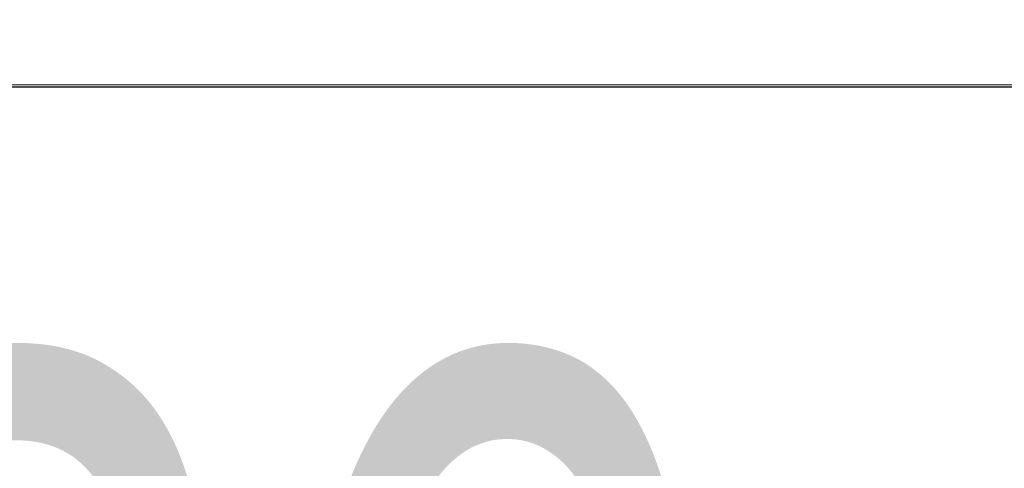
# Model space of a CAD drawing. Header units: millimetres. Extents: x -1290 to 1795, y -4192 to -1311.
# Tile 108 of 256: x 561.69 to 570.19, y -3310.46 to -3306.59. Entities that reach past the tile are written whole.
import ezdxf

# ---------------------------------------------------------------- set-up
doc = ezdxf.new("R2010")
doc.units = ezdxf.units.MM
doc.layers.add('$EL_istn', color=7, linetype='Continuous', lineweight=15)
doc.layers.add('Aparatura', color=7, linetype='Continuous', lineweight=13)
doc.styles.get("Standard").update_dxf_attribs({"font": 'ARIALN.TTF', "width": 0.8})
doc.dimstyles.new('100', dxfattribs={"dimtxt": 15, "dimasz": 10, "dimexe": 1.25, "dimexo": 0.625, "dimtad": 1, "dimdec": 0, "dimtxsty": 'Standard', "dimblk": 'OBLIQUE', "dimcen": 2.5, "dimadec": 0, "dimazin": 0, "dimtfac": 1, "dimtdec": 0, "dimtmove": 0, "dimatfit": 3, "dimldrblk": 'NONE', "dimfxl": 1, "dimarcsym": 0})

# ---------------------------------------------------------------- blocks, each defined once
blk = doc.blocks.new('_Oblique')
at = {"color": 0, "linetype": 'ByBlock', "lineweight": -2}
blk.add_line((-0.5, -0.5), (0.5, 0.5), dxfattribs=at)
blk = doc.blocks.new('*D43')
at = {"layer": '$EL_istn', "color": 0, "linetype": 'Continuous', "lineweight": -2, "ltscale": 0.1}
for p, q in [((605.2914, -3294.7164), (605.2914, -3319.5177)), ((518.0914, -3296.8148), (518.0914, -3319.5177)), ((518.0914, -3318.2677), (605.2914, -3318.2677))]:
    blk.add_line(p, q, dxfattribs=at)
at = {"layer": 'Defpoints', "color": 0}
for p in [(605.2914, -3294.0914), (518.0914, -3296.1898), (605.2914, -3318.2677)]:
    blk.add_point(p, dxfattribs=at)
at = {"layer": '$EL_istn', "color": 0, "linetype": 'ByBlock', "lineweight": -2, "xscale": 5, "yscale": 5, "zscale": 5, "rotation": 180}
blk.add_blockref('_Oblique', (518.0914, -3318.2677), dxfattribs=at)
at = {"layer": '$EL_istn', "color": 0, "linetype": 'ByBlock', "lineweight": -2, "xscale": 5, "yscale": 5, "zscale": 5}
blk.add_blockref('_Oblique', (605.2914, -3318.2677), dxfattribs=at)
at = {"layer": '$EL_istn', "color": 0, "lineweight": 5, "insert": (561.6914, -3313.5581), "char_height": 8, "attachment_point": 5}
blk.add_mtext('436', dxfattribs=at)
blk = doc.blocks.new('_None')

msp = doc.modelspace()

# ---------------------------------------------------------------- linework, layer by layer
at = {"layer": 'Aparatura', "lineweight": 13}
msp.add_lwpolyline([(561.3069, -3307.172), (588.0019, -3307.172), (597.8386, -3307.172), (602.1311, -3307.172), (603.4419, -3307.172), (603.9684, -3307.172), (604.1242, -3307.172), (604.1833, -3307.172), (604.1994, -3307.172), (604.2048, -3307.172), (604.2102, -3307.172), (604.2746, -3307.1666), (604.3391, -3307.1505), (604.3982, -3307.1236), (604.4573, -3307.0913), (604.5057, -3307.0483), (604.5486, -3306.9999), (604.5809, -3306.9408), (604.6077, -3306.8816), (604.6238, -3306.8171), (604.6292, -3306.7526), (604.6292, -3306.7526), (604.6292, -3268.5741)], dxfattribs=at)
for points in [[(595.2364, -3294.3315), (528.0708, -3294.3315), (520.8988, -3294.3099), (520.8988, -3296.1932), (518.9355, -3296.1932), (518.8003, -3296.1932), (518.6759, -3296.1932), (518.6759, -3307.1741), (604.6314, -3307.1741), (604.6314, -3294.2936), (603.1818, -3294.299), (602.4084, -3294.3099), (595.2364, -3294.3315)], [(595.2689, -3294.3307), (528.0759, -3294.3307), (520.9038, -3294.3089), (520.9038, -3296.1896), (518.9363, -3296.1896), (518.8001, -3296.1896), (518.6802, -3296.1896), (518.6802, -3307.1741), (604.6647, -3307.1741), (604.6647, -3294.2926), (603.215, -3294.3035), (602.4411, -3294.3089), (595.2689, -3294.3307)], [(518.6759, -3307.1738), (604.6314, -3307.1738), (518.6759, -3307.1738)], [(518.6802, -3307.1738), (604.6647, -3307.1738), (518.6802, -3307.1738)], [(519.113, -3307.1547), (519.113, -3307.1547), (561.3071, -3307.1547), (588.0021, -3307.1547), (597.8388, -3307.1547), (602.1312, -3307.1547), (603.4421, -3307.1547), (603.9686, -3307.1547), (604.1244, -3307.1547), (604.1835, -3307.1547), (604.1996, -3307.1547), (604.205, -3307.1547), (604.2103, -3307.1547), (519.113, -3307.1547)]]:
    msp.add_lwpolyline(points, close=True, dxfattribs=at)

# ---------------------------------------------------------------- dimensions: what is measured, and where the dimension line sits
at = {"layer": '$EL_istn', "linetype": 'Continuous', "lineweight": 5, "ltscale": 0.1}
dim = msp.add_linear_dim(base=(605.2914, -3318.2677), p1=(518.0914, -3296.1898), p2=(605.2914, -3294.0914), dimstyle='100', override={"dimtxt": 8, "dimasz": 5, "dimlfac": 5, "dimfxl": 35, "dimfxlon": 0}, dxfattribs=at)
dim.commit()
dim.dimension.update_dxf_attribs({"geometry": '*D43', "text_midpoint": (561.6914, -3313.5581)})

doc.saveas('drawing.dxf')
